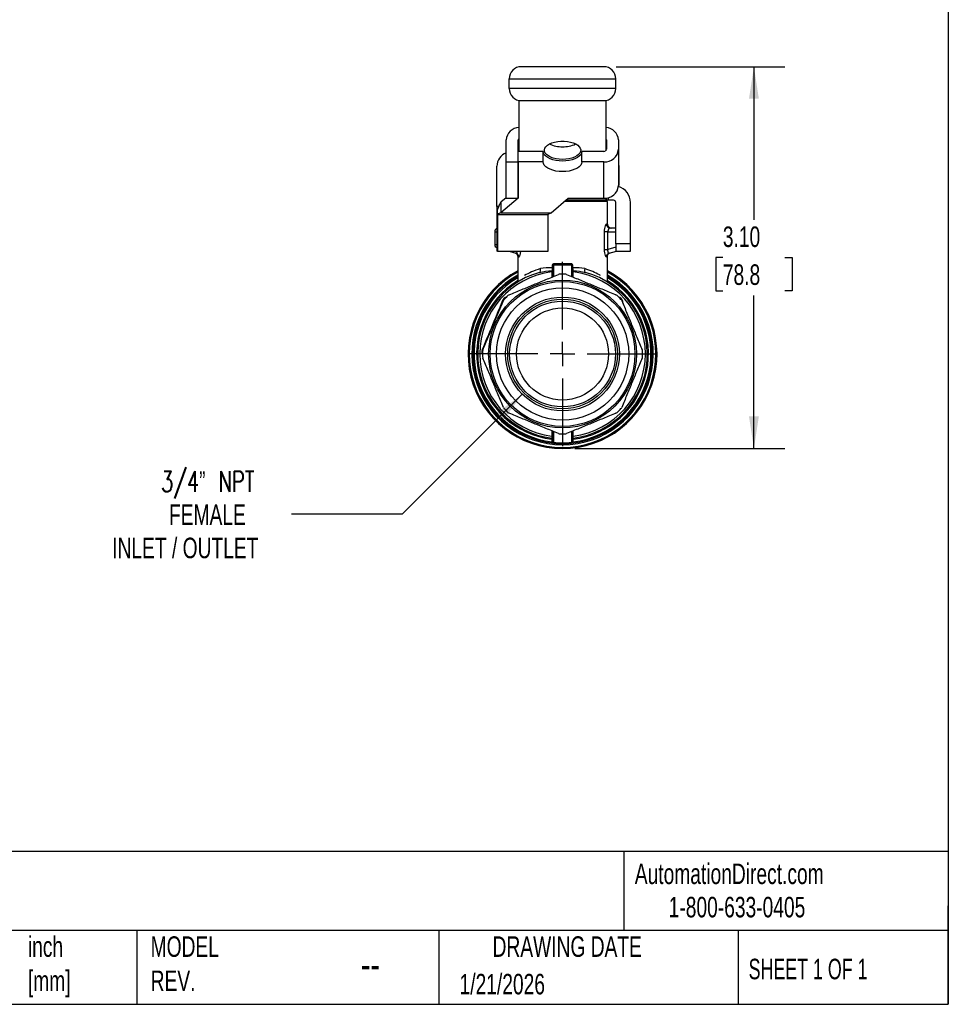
# Model space of a CAD drawing. Header units: inches. Extents: x 0.5 to 21.5, y 0.5 to 16.5.
# Tile 7 of 11: x 14 to 21.5, y 0.5 to 8.5. Entities that reach past the tile are written whole.
import ezdxf

# ---------------------------------------------------------------- set-up
doc = ezdxf.new("R2010")
doc.units = ezdxf.units.IN
doc.header["$LTSCALE"] = 2
doc.header["$MEASUREMENT"] = 0
doc.linetypes.add('SLD-Center', pattern=[0.75, 0.6, -0.05, 0.05, -0.05])
doc.linetypes.add('SLD-Solid', pattern=[0])
doc.layers.add('CENTER', color=40, linetype='SLD-Center')
doc.layers.add('DIMENSIONS', color=140, linetype='SLD-Solid', lineweight=25)
doc.layers.add('TEXT', color=140, linetype='SLD-Solid', lineweight=25)
doc.styles.add('SLDTEXTSTYLE0', font='TXT', dxfattribs={"width": 0.7})
doc.styles.add('SLDTEXTSTYLE1', font='TXT', dxfattribs={"width": 0.65})
doc.styles.add('SLDTEXTSTYLE2', font='TXT', dxfattribs={"width": 0.7, "bigfont": 'bigfont'})
doc.dimstyles.new('SLDDIMSTYLE3', dxfattribs={"dimtxt": 0.169922, "dimasz": 0.26, "dimexe": 0, "dimexo": 0.0625, "dimgap": 0.04248, "dimtad": 0, "dimtih": 1, "dimtoh": 1, "dimrnd": 1e-09, "dimzin": 12, "dimdsep": 46, "dimtxsty": 'SLDTEXTSTYLE0', "dimsah": 1, "dimcen": 0, "dimadec": 0, "dimazin": 3, "dimtfac": 1, "dimtofl": 0, "dimtmove": 0, "dimatfit": 3, "dimfxl": 0, "dimfrac": 2, "dimtolj": 1, "dimtzin": 12, "dimarcsym": 0})
doc.dimstyles.new('SLDDIMSTYLE4', dxfattribs={"dimtxt": 0.169922, "dimasz": 0.26, "dimexe": 0, "dimexo": 0.0625, "dimgap": 0.04248, "dimtad": 0, "dimtih": 1, "dimtoh": 1, "dimrnd": 1e-09, "dimzin": 4, "dimdsep": 46, "dimtxsty": 'SLDTEXTSTYLE0', "dimsah": 1, "dimcen": 0.09, "dimadec": 0, "dimazin": 1, "dimtfac": 1, "dimtofl": 0, "dimtmove": 0, "dimatfit": 3, "dimfxl": 0, "dimfrac": 2, "dimtolj": 1, "dimtzin": 12, "dimarcsym": 0})

# ---------------------------------------------------------------- blocks, each defined once
blk = doc.blocks.new('_D_5')
at = {"layer": 'DIMENSIONS'}
for p, q in [((18.0382, 5.4567), (17.063, 4.4815)), ((17.063, 4.4815), (16.1641, 4.4815))]:
    blk.add_line(p, q, dxfattribs=at)
blk.add_solid([(18.0382, 5.4567), (17.8261, 5.3012), (17.8827, 5.2446)], dxfattribs=at)
at = {"layer": 'DIMENSIONS', "attachment_point": 1}
for s, insert, char_height, style in [('3/4” NPT', (15.1029, 4.8314), 0.16667, 'SLDTEXTSTYLE2'), ('FEMALE', (15.1675, 4.5614), 0.16667, 'SLDTEXTSTYLE0'), ('INLET / OUTLET', (14.7061, 4.2913), 0.166667, 'SLDTEXTSTYLE0')]:
    blk.add_mtext(s, dxfattribs=dict(at, insert=insert, char_height=char_height, style=style))
blk = doc.blocks.new('_D_6')
at = {"layer": 'DIMENSIONS'}
for p, q in [((18.7999, 8.118), (20.1704, 8.118)), ((19.9204, 8.118), (19.9204, 6.8751)), ((19.6679, 6.567), (19.6109, 6.567)), ((19.6109, 6.567), (19.6109, 6.297)), ((20.1729, 6.567), (20.2299, 6.567)), ((20.2299, 6.567), (20.2299, 6.297)), ((19.6109, 6.297), (19.6679, 6.297)), ((19.9204, 5.0161), (19.9204, 6.2589)), ((20.2299, 6.297), (20.1729, 6.297)), ((18.4653, 5.0161), (20.1704, 5.0161))]:
    blk.add_line(p, q, dxfattribs=at)
for points in [[(19.9204, 8.118), (19.8804, 7.858), (19.9604, 7.858)], [(19.9204, 5.0161), (19.9604, 5.2761), (19.8804, 5.2761)]]:
    blk.add_solid(points, dxfattribs=at)
at = {"layer": 'DIMENSIONS', "char_height": 0.16667, "attachment_point": 1, "style": 'SLDTEXTSTYLE0'}
for s, insert in [('3.10', (19.6679, 6.8199)), ('78.8', (19.6679, 6.5118))]:
    blk.add_mtext(s, dxfattribs=dict(at, insert=insert))
blk = doc.blocks.new('SW_CENTERMARKSYMBOL_0')
at = {"layer": 'CENTER', "color": 0}
for p, q in [((0, 0.2), (0, 0.7496)), ((0, 0), (0, 0.1)), ((-0.2, 0), (-0.7496, 0)), ((0, 0), (-0.1, 0)), ((0, 0), (0, -0.1)), ((0, 0), (0.1, 0)), ((0.2, 0), (0.7496, 0)), ((0, -0.2), (0, -0.7496))]:
    blk.add_line(p, q, dxfattribs=at)

msp = doc.modelspace()

# ---------------------------------------------------------------- linework, layer by layer
for p, q in [((18.6999, 8.118), (18.0306, 8.118)), ((17.9322, 8.0196), (18.7984, 8.0196)), ((17.9322, 7.9408), (17.9322, 8.0196)), ((18.7984, 7.9408), (18.7984, 8.0196)), ((18.7984, 7.9408), (17.9322, 7.9408)), ((18.011, 7.8444), (18.011, 7.4298)), ((18.0306, 7.8424), (18.6999, 7.8424)), ((18.7196, 7.434), (18.7196, 7.8444)), ((17.9069, 7.3446), (17.9069, 7.5227)), ((18.0053, 7.3446), (18.0053, 7.5227)), ((18.7213, 7.5227), (18.7213, 7.4469)), ((18.8197, 7.5227), (18.8197, 7.4469)), ((18.8197, 7.4469), (18.8197, 7.1516)), ((18.0045, 7.3446), (18.0045, 7.4298)), ((18.2078, 7.4298), (18.0045, 7.4298)), ((18.2078, 7.3446), (18.2078, 7.4298)), ((18.5227, 7.3446), (18.5227, 7.4298)), ((18.7016, 7.4298), (18.5227, 7.4298)), ((17.8321, 6.9831), (17.8321, 7.3091)), ((17.9069, 7.3446), (18.0053, 7.3446)), ((17.9069, 7.0493), (17.9069, 7.3446)), ((18.0045, 7.3446), (18.0045, 7.0493)), ((18.2078, 7.3446), (18.0045, 7.3446)), ((18.0053, 7.0493), (18.0053, 7.3446)), ((18.7016, 7.3446), (18.5227, 7.3446)), ((18.7016, 7.0493), (18.7016, 7.3446)), ((18.8217, 7.3091), (18.8217, 7.1987)), ((18.8217, 7.1987), (18.8197, 7.1987)), ((18.8217, 7.1519), (18.8197, 7.1519)), ((18.8217, 7.1987), (18.8217, 7.1519)), ((17.9069, 7.0524), (17.8638, 7.0162)), ((18.0045, 7.0493), (17.8638, 6.931)), ((17.9069, 7.0493), (18.0053, 7.0493)), ((18.2742, 6.931), (18.4108, 7.0493)), ((18.4108, 7.0493), (18.7016, 7.0493)), ((18.7196, 7.0338), (18.7196, 7.0505)), ((18.7198, 7.0505), (18.7198, 7.0338)), ((18.7393, 7.0338), (18.7393, 7.0547)), ((17.8482, 6.9831), (17.8321, 6.9831)), ((17.8321, 6.9831), (17.8321, 6.6184)), ((17.8638, 7.0162), (17.8638, 6.931)), ((18.7295, 7.022), (18.3776, 7.022)), ((18.3838, 7.0259), (18.5808, 7.0259)), ((18.7198, 7.0338), (18.3929, 7.0338)), ((18.5808, 7.022), (18.5808, 7.0259)), ((18.7393, 7.0338), (18.7198, 7.0338)), ((18.7295, 6.8389), (18.7295, 7.022)), ((18.7787, 7.0338), (18.7393, 7.0338)), ((18.7984, 6.679), (18.7984, 7.0141)), ((18.9165, 6.679), (18.9165, 7.0141)), ((17.836, 6.9198), (17.836, 6.9494)), ((17.836, 6.9198), (17.836, 6.9139)), ((18.2472, 6.9139), (17.836, 6.9139)), ((17.836, 6.9139), (17.836, 6.6182)), ((17.8638, 6.931), (18.2742, 6.931)), ((18.2472, 6.9139), (18.2472, 6.9198)), ((18.2472, 6.6182), (18.2472, 6.9139)), ((18.7295, 6.8389), (18.7214, 6.8389)), ((18.7984, 6.8074), (18.7522, 6.8074)), ((17.8141, 6.7759), (17.8141, 6.6741)), ((17.8141, 6.7759), (17.8321, 6.7759)), ((18.7039, 6.7759), (18.7039, 6.6334)), ((18.7332, 6.6334), (18.7332, 6.7759)), ((18.7332, 6.7759), (18.7984, 6.7759)), ((17.8141, 6.6741), (17.8321, 6.6741)), ((18.7984, 6.6509), (18.7332, 6.6334)), ((18.9165, 6.679), (18.7984, 6.679)), ((18.7984, 6.679), (18.7984, 6.62)), ((18.9165, 6.62), (18.9165, 6.679)), ((17.836, 6.6184), (17.8321, 6.6184)), ((17.836, 6.6182), (18.2472, 6.6182)), ((17.9326, 6.6182), (17.9865, 6.6037)), ((18.0011, 6.5756), (18.0011, 6.3862)), ((18.7295, 6.3863), (18.7295, 6.5756)), ((18.7441, 6.6037), (18.8046, 6.62)), ((18.7984, 6.62), (18.9165, 6.62)), ((18.2805, 6.4995), (18.2805, 6.4832)), ((18.2865, 6.4995), (18.2865, 6.4117)), ((18.2936, 6.4146), (18.2936, 6.5086)), ((18.4369, 6.5086), (18.4369, 6.4146)), ((18.444, 6.4117), (18.444, 6.4995)), ((18.4501, 6.4832), (18.4501, 6.4995)), ((18.7362, 6.3644), (18.7391, 6.3626)), ((18.2865, 5.1559), (18.2865, 5.0694)), ((18.2936, 5.0625), (18.2936, 5.153)), ((18.4369, 5.153), (18.4369, 5.0625)), ((18.444, 5.0694), (18.444, 5.1559)), ((18.2865, 5.0694), (18.2865, 5.0668)), ((18.444, 5.0668), (18.444, 5.0694))]:
    msp.add_line(p, q)
at = {"flags": 128}
for points in [[(18.3653, 7.3652), (18.3389, 7.3664), (18.3134, 7.3699), (18.2896, 7.3757), (18.2681, 7.3835), (18.2499, 7.393), (18.2353, 7.4041), (18.2249, 7.4162), (18.219, 7.4291), (18.2178, 7.4424), (18.2213, 7.4555), (18.2295, 7.4681), (18.2421, 7.4797), (18.2586, 7.4901), (18.2785, 7.4988), (18.3012, 7.5056), (18.326, 7.5102), (18.352, 7.5126), (18.3785, 7.5126), (18.4046, 7.5102), (18.4293, 7.5056), (18.4521, 7.4988), (18.472, 7.4901), (18.4885, 7.4797), (18.501, 7.4681), (18.5092, 7.4555), (18.5128, 7.4424), (18.5116, 7.4291), (18.5057, 7.4162), (18.4953, 7.4041), (18.4807, 7.393), (18.4624, 7.3835), (18.441, 7.3757), (18.4172, 7.3699), (18.3916, 7.3664), (18.3653, 7.3652)], [(18.5227, 7.4298), (18.5204, 7.4162), (18.5133, 7.4029), (18.5017, 7.3905), (18.4859, 7.3792), (18.4665, 7.3695), (18.444, 7.3617), (18.4191, 7.3559), (18.3926, 7.3523), (18.3653, 7.3511), (18.3379, 7.3523), (18.3114, 7.3559), (18.2865, 7.3617), (18.264, 7.3695), (18.2446, 7.3792), (18.2289, 7.3905), (18.2173, 7.4029), (18.2102, 7.4162), (18.2078, 7.4298)], [(18.5227, 7.3446), (18.5204, 7.3309), (18.5133, 7.3177), (18.5017, 7.3052), (18.4859, 7.294), (18.4665, 7.2843), (18.444, 7.2764), (18.4191, 7.2706), (18.3926, 7.2671), (18.3653, 7.2659), (18.3379, 7.2671), (18.3114, 7.2706), (18.2865, 7.2764), (18.264, 7.2843), (18.2446, 7.294), (18.2289, 7.3052), (18.2173, 7.3177), (18.2102, 7.3309), (18.2078, 7.3446)], [(18.8197, 7.3306), (18.8206, 7.3253), (18.8217, 7.3091)], [(18.2792, 6.4515), (18.2792, 6.4443), (18.2792, 6.4371), (18.2792, 6.4299), (18.2792, 6.4227), (18.2792, 6.4155), (18.2792, 6.4087)], [(18.4514, 6.4087), (18.4514, 6.4155), (18.4514, 6.4227), (18.4514, 6.4299), (18.4514, 6.4371), (18.4514, 6.4443), (18.4514, 6.4515)], [(17.8859, 6.2222), (17.8822, 6.2181), (17.8784, 6.2138)], [(18.2792, 5.1589), (18.2792, 5.1521), (18.2792, 5.1449), (18.2792, 5.1377), (18.2792, 5.1305), (18.2792, 5.1233), (18.2792, 5.1161)], [(18.4514, 5.1161), (18.4514, 5.1233), (18.4514, 5.1305), (18.4514, 5.1377), (18.4514, 5.1449), (18.4514, 5.1521), (18.4514, 5.1589)], [(18.2794, 5.0909), (18.2793, 5.0805), (18.2793, 5.0723)], [(18.4512, 5.0723), (18.4512, 5.0827), (18.4512, 5.0909)]]:
    msp.add_lwpolyline(points, dxfattribs=at)
for radius in [0.6004, 0.5886, 0.5374, 0.4625, 0.4456, 0.4298, 0.374]:
    msp.add_circle((18.3653, 5.7838), radius)
for centre, radius, start, end in [((18.0306, 8.0196), 0.0984, 90, 180), ((18.6999, 8.0196), 0.0984, 0, 90), ((18.0306, 7.9408), 0.0984, 180, 270), ((18.6999, 7.9408), 0.0984, 270, 0), ((18.0161, 7.5149), 0.1095, 92.69935, 175.90293), ((18.711, 7.5151), 0.1091, 4.00671, 85.44535), ((18.0213, 7.5225), 0.016, 130.29565, 179.13434), ((18.7061, 7.5226), 0.0152, 0.23761, 27.38594), ((18.3597, 7.7028), 0.2353, 244.60304, 271.34936), ((18.3718, 7.6982), 0.2308, 268.38174, 295.66586), ((18.709, 7.4554), 0.1111, 266.18874, 355.59805), ((18.7061, 7.447), 0.0152, 332.61406, 359.76239), ((17.9502, 7.3091), 0.1181, 111.51019, 180), ((18.7018, 7.4513), 0.0215, 269.50376, 306.49136), ((18.709, 7.1601), 0.1111, 266.18874, 355.59805), ((18.7787, 7.0141), 0.1378, 0, 72.74237), ((18.573, 7.0259), 0.00787, 0, 90), ((18.7787, 7.0141), 0.0197, 0, 90), ((17.8456, 6.7759), 0.0315, 115.41703, 180), ((18.761, 6.8389), 0.0315, 180, 270), ((17.8456, 6.6741), 0.0315, 180, 244.58297), ((18.3653, 5.7838), 0.7677, 118.31762, 270), ((18.3653, 5.7838), 0.7585, 118.69378, 270), ((18.3653, 5.7838), 0.7376, 119.58712, 270), ((18.3653, 5.7838), 0.7283, 120, 264.35522), ((18.3653, 5.7838), 0.7191, 120.42527, 263.15208), ((18.3653, 5.7838), 0.689, 105.74119, 262.86003), ((18.3653, 5.7838), 0.6732, 97.34866, 262.65134), ((18.3653, 5.7838), 0.6496, 88.05987, 91.94013), ((18.3653, 5.7838), 0.7677, 270, 61.68238), ((18.3653, 5.7838), 0.7585, 270, 61.30622), ((18.3653, 5.7838), 0.7376, 270, 60.41288), ((18.3653, 5.7838), 0.7283, 275.64478, 60), ((18.3653, 5.7838), 0.689, 277.13997, 74.25881), ((18.3653, 5.7838), 0.7191, 276.84792, 59.57473), ((18.3653, 5.7838), 0.6732, 277.34866, 82.65134), ((18.3653, 5.7838), 0.6982, 121.70746, 262.93058), ((18.3653, 5.7838), 0.6982, 277.06942, 58.44665), ((18.3653, 5.7838), 0.6496, 133.05987, 136.94013), ((18.3653, 5.7838), 0.6496, 43.05987, 46.94013), ((18.3653, 5.7838), 0.6555, 136.2623, 136.94013), ((18.3653, 5.7838), 0.6555, 43.05987, 43.7377), ((18.3653, 5.7838), 0.6555, 178.05987, 178.93891), ((18.3653, 5.7838), 0.6496, 178.05987, 181.94013), ((18.3653, 5.7838), 0.6496, 358.05987, 1.94013), ((18.3653, 5.7838), 0.6496, 223.05987, 226.94013), ((18.3653, 5.7838), 0.6496, 313.05987, 316.94013), ((18.3653, 5.7838), 0.6496, 268.05987, 271.94013), ((18.2952, 5.0723), 0.0159, 179.94701, 189.1647), ((18.4354, 5.0723), 0.0159, 350.8353, 0.05299)]:
    msp.add_arc(centre, radius, start, end)
for centre, major_axis, start_param, end_param in [((17.901, 6.2128), (0.017, 0.0266), 1.3239, 1.814638), ((17.7336, 5.8087), (0.0068, 0.0308), 1.326955, 1.817693)]:
    msp.add_ellipse(centre, major_axis=major_axis, ratio=0.730096, start_param=start_param, end_param=end_param)
for points, knots in [([(17.836, 6.9494), (17.8407, 6.9634), (17.8453, 6.9764), (17.8546, 6.9993), (17.8592, 7.0089), (17.8638, 7.0162)], [0, 0, 0, 0, 0.1171489, 0.1171489, 0.2342978, 0.2342978, 0.2342978, 0.2342978]), ([(18.7198, 7.0338), (18.7197, 7.0338), (18.7197, 7.0338), (18.7196, 7.0338), (18.7196, 7.0338), (18.7196, 7.0338)], [0, 0, 0, 0, 0.004184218, 0.004184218, 0.008376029, 0.008376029, 0.008376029, 0.008376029]), ([(17.8638, 6.931), (17.8592, 6.9298), (17.8546, 6.9282), (17.8453, 6.9243), (17.8407, 6.9222), (17.836, 6.9198)], [0, 0, 0, 0, 0.03999809, 0.03999809, 0.07999618, 0.07999618, 0.07999618, 0.07999618]), ([(18.2472, 6.9198), (18.2517, 6.9222), (18.2561, 6.9243), (18.2652, 6.9282), (18.2696, 6.9298), (18.2742, 6.931)], [0, 0, 0, 0, 0.0390998, 0.0390998, 0.0781996, 0.0781996, 0.0781996, 0.0781996]), ([(18.7214, 6.8389), (18.7187, 6.8389), (18.7127, 6.8308), (18.7056, 6.8048), (18.7039, 6.7855), (18.7039, 6.7759)], [0, 0, 0, 0, 0.1094533, 0.1824222, 0.2553911, 0.2553911, 0.2553911, 0.2553911]), ([(18.7214, 6.8389), (18.7214, 6.8307), (18.7247, 6.8225), (18.7361, 6.8108), (18.7442, 6.8074), (18.7522, 6.8074)], [0, 0, 0, 0, 0.5, 0.5, 1, 1, 1, 1]), ([(18.7522, 6.8074), (18.7518, 6.8074), (18.751, 6.8074), (18.7497, 6.807), (18.7481, 6.8063), (18.7456, 6.8046), (18.7428, 6.802), (18.7407, 6.7993), (18.739, 6.7967), (18.7371, 6.7935), (18.7351, 6.7886), (18.734, 6.7841), (18.7333, 6.78), (18.7332, 6.7773), (18.7332, 6.7759)], [0, 0, 0, 0, 0.051887, 0.111551, 0.179016, 0.254294, 0.42422, 0.511244, 0.516374, 0.650175, 0.763643, 0.84599, 0.92454, 1, 1, 1, 1]), ([(18.7332, 6.7759), (18.7269, 6.7759), (18.7206, 6.7759), (18.7103, 6.7759), (18.7062, 6.7759), (18.7039, 6.7759)], [0, 0, 0, 0, 0.5, 0.5, 1, 1, 1, 1]), ([(17.9778, 6.6061), (17.981, 6.6049), (17.9875, 6.6024), (17.995, 6.5951), (18.0001, 6.586), (18.0008, 6.5791), (18.0011, 6.5756)], [0, 0, 0, 0, 0.25009, 0.5, 0.749912, 1, 1, 1, 1]), ([(17.9865, 6.6037), (17.9875, 6.6036), (17.9895, 6.6034), (17.9929, 6.6053), (17.996, 6.6092), (17.9978, 6.6143), (17.9981, 6.6172), (17.9982, 6.6182)], [0, 0, 0, 0, 0.218751, 0.412617, 0.72761, 0.907835, 1, 1, 1, 1]), ([(18.0091, 6.5733), (18.01, 6.5733), (18.0117, 6.5733), (18.0146, 6.5764), (18.0176, 6.5815), (18.0205, 6.5888), (18.023, 6.5981), (18.0251, 6.6079), (18.0254, 6.6151), (18.0256, 6.6182)], [0, 0, 0, 0, 0.142828, 0.287781, 0.434853, 0.580764, 0.730075, 0.884291, 1, 1, 1, 1]), ([(18.7039, 6.6334), (18.7039, 6.6239), (18.7054, 6.6049), (18.7126, 6.5791), (18.7187, 6.5725), (18.7214, 6.5733)], [0, 0, 0, 0, 0.072238, 0.1444761, 0.2528331, 0.2528331, 0.2528331, 0.2528331]), ([(18.7039, 6.6334), (18.7062, 6.6334), (18.7103, 6.6334), (18.7206, 6.6334), (18.7269, 6.6334), (18.7332, 6.6334)], [0, 0, 0, 0, 0.5, 0.5, 1, 1, 1, 1]), ([(18.7294, 6.5756), (18.7298, 6.5791), (18.7304, 6.586), (18.7355, 6.5951), (18.7431, 6.6024), (18.7495, 6.6049), (18.7528, 6.6061)], [0, 0, 0, 0, 0.250088, 0.5, 0.74991, 1, 1, 1, 1]), ([(18.7332, 6.6334), (18.7329, 6.6322), (18.7324, 6.6299), (18.732, 6.6264), (18.7318, 6.623), (18.7319, 6.6199), (18.7323, 6.6167), (18.733, 6.6135), (18.7342, 6.6103), (18.736, 6.6073), (18.7383, 6.6049), (18.7411, 6.6034), (18.743, 6.6036), (18.7441, 6.6037)], [0, 0, 0, 0, 0.071061, 0.139645, 0.206168, 0.271086, 0.334887, 0.414109, 0.496643, 0.599091, 0.716662, 0.850124, 1, 1, 1, 1]), ([(18.2944, 6.5156), (18.2928, 6.5156), (18.2889, 6.5148), (18.2824, 6.51), (18.2805, 6.5035), (18.2805, 6.4995)], [0, 0, 0, 0, 0.0130569, 0.0304661, 0.0609322, 0.0609322, 0.0609322, 0.0609322]), ([(18.2865, 6.4995), (18.2865, 6.4995), (18.2859, 6.4995), (18.2838, 6.4995), (18.2822, 6.4995), (18.2805, 6.4995)], [0, 0, 0, 0, 0.5, 0.5, 1, 1, 1, 1]), ([(18.2865, 6.4832), (18.2865, 6.4832), (18.2851, 6.4832), (18.282, 6.4832), (18.2805, 6.4832)], [0, 0, 0, 0, 0.571429, 1.000006, 1.000006, 1.000006, 1.000006]), ([(18.2865, 6.4995), (18.2865, 6.502), (18.2875, 6.5057), (18.2908, 6.5084), (18.2928, 6.5087), (18.2936, 6.5086)], [0, 0, 0, 0, 0.0304661, 0.0478753, 0.0609322, 0.0609322, 0.0609322, 0.0609322]), ([(18.2936, 6.5086), (18.2939, 6.5094), (18.2943, 6.5115), (18.2944, 6.5144), (18.2944, 6.5156)], [0, 0, 0, 0, 0.571429, 1, 1, 1, 1]), ([(18.4369, 6.5086), (18.4366, 6.5094), (18.4363, 6.5115), (18.4362, 6.5144), (18.4362, 6.5156)], [0, 0, 0, 0, 0.571429, 1, 1, 1, 1]), ([(18.4501, 6.4995), (18.4501, 6.5035), (18.4483, 6.5094), (18.4422, 6.5145), (18.4384, 6.5156), (18.4362, 6.5156)], [0, 0, 0, 0, 0.03045496, 0.04350709, 0.06090993, 0.06090993, 0.06090993, 0.06090993]), ([(18.4369, 6.5086), (18.438, 6.5087), (18.44, 6.5082), (18.4431, 6.5054), (18.444, 6.502), (18.444, 6.4995)], [0, 0, 0, 0, 0.01740284, 0.03045496, 0.06090993, 0.06090993, 0.06090993, 0.06090993]), ([(18.444, 6.4995), (18.444, 6.4995), (18.4454, 6.4995), (18.4486, 6.4995), (18.4501, 6.4995)], [0, 0, 0, 0, 0.571429, 1, 1, 1, 1]), ([(18.444, 6.4832), (18.444, 6.4832), (18.4446, 6.4832), (18.4468, 6.4832), (18.4484, 6.4832), (18.4501, 6.4832)], [0, 0, 0, 0, 0.5, 0.5, 1, 1, 1, 1]), ([(17.9312, 6.2645), (17.9667, 6.2792), (18.0006, 6.2932), (18.0669, 6.3207), (18.0993, 6.3341), (18.1642, 6.361), (18.1966, 6.3744), (18.2629, 6.4019), (18.2968, 6.416), (18.3323, 6.4306)], [0, 0, 0, 0, 0.25, 0.25, 0.5, 0.5, 0.75, 0.75, 1, 1, 1, 1]), ([(18.2865, 6.4554), (18.2865, 6.4546), (18.2852, 6.4526), (18.2814, 6.4516), (18.2792, 6.4515)], [0, 0, 0, 0, 0.428571, 1, 1, 1, 1]), ([(18.2865, 6.4654), (18.2865, 6.4641), (18.2853, 6.4612), (18.2816, 6.4597), (18.2794, 6.4595)], [0, 0, 0, 0, 0.428571, 1, 1, 1, 1]), ([(18.3983, 6.4306), (18.4337, 6.416), (18.4676, 6.4019), (18.534, 6.3744), (18.5664, 6.361), (18.6312, 6.3341), (18.6637, 6.3207), (18.73, 6.2932), (18.7639, 6.2792), (18.7994, 6.2645)], [0, 0, 0, 0, 0.25, 0.25, 0.5, 0.5, 0.75, 0.75, 1, 1, 1, 1]), ([(18.444, 6.4654), (18.444, 6.4637), (18.4458, 6.4609), (18.4495, 6.4596), (18.4512, 6.4595)], [0, 0, 0, 0, 0.5714286, 1, 1, 1, 1]), ([(18.4514, 6.4515), (18.4491, 6.4516), (18.4453, 6.4526), (18.444, 6.4546), (18.444, 6.4554)], [0, 0, 0, 0, 0.571429, 1, 1, 1, 1]), ([(18.6731, 6.4219), (18.6704, 6.4235), (18.6374, 6.4418), (18.5928, 6.4627), (18.5452, 6.4772)], [1.1230858, 1.1230858, 1.1230858, 1.1230858, 1.1668424, 1.6335793, 1.6335793, 1.6335793, 1.6335793]), ([(18.0011, 6.3858), (18.001, 6.3842), (18.001, 6.3818), (18.0002, 6.3782), (17.9994, 6.3754), (17.9982, 6.3725), (17.9968, 6.3698), (17.9952, 6.3673), (17.9929, 6.3641), (17.9919, 6.363), (17.9923, 6.3632), (17.9923, 6.3632)], [0, 0, 0, 0, 0.091741, 0.135417, 0.181221, 0.236982, 0.311906, 0.415396, 0.556719, 0.987658, 1, 1, 1, 1]), ([(18.7392, 6.3626), (18.7393, 6.3626), (18.7396, 6.3625), (18.7384, 6.3637), (18.7361, 6.3664), (18.7346, 6.3685), (18.7332, 6.3708), (18.7317, 6.3739), (18.7299, 6.3789), (18.7296, 6.3832), (18.7294, 6.3859)], [0, 0, 0, 0, 0.1428743, 0.4775598, 0.5848005, 0.6639287, 0.7241847, 0.7735884, 0.8564613, 1, 1, 1, 1]), ([(17.8781, 6.2185), (17.8473, 6.1435), (17.7921, 6.0098), (17.7368, 5.8771), (17.7134, 5.821)], [0, 0, 0, 0, 0.633795, 1.109142, 1.109142, 1.109142, 1.109142]), ([(17.7184, 5.8168), (17.7331, 5.8522), (17.7472, 5.8861), (17.7746, 5.9525), (17.7881, 5.9849), (17.8149, 6.0497), (17.8284, 6.0822), (17.8558, 6.1485), (17.8699, 6.1824), (17.8846, 6.2179)], [0, 0, 0, 0, 0.25, 0.25, 0.5, 0.5, 0.75, 0.75, 1, 1, 1, 1]), ([(17.8781, 6.2185), (17.8796, 6.218), (17.8828, 6.2172), (17.8844, 6.2174), (17.8846, 6.2179)], [0, 0, 0, 0, 0.428571, 1, 1, 1, 1]), ([(17.8917, 6.237), (17.8928, 6.2359), (17.895, 6.2338), (17.8959, 6.2329), (17.8959, 6.2329)], [0, 0, 0, 0, 0.428571, 1, 1, 1, 1]), ([(18.8346, 6.2329), (18.8346, 6.2329), (18.8356, 6.2338), (18.8378, 6.2359), (18.8389, 6.237)], [0, 0, 0, 0, 0.571429, 1, 1, 1, 1]), ([(18.846, 6.2179), (18.8607, 6.1824), (18.8747, 6.1485), (18.9022, 6.0822), (18.9156, 6.0497), (18.9425, 5.9849), (18.9559, 5.9525), (18.9834, 5.8861), (18.9974, 5.8522), (19.0121, 5.8168)], [0, 0, 0, 0, 0.25, 0.25, 0.5, 0.5, 0.75, 0.75, 1, 1, 1, 1]), ([(17.7099, 5.7959), (17.71, 5.7943), (17.7101, 5.791), (17.7117, 5.7863), (17.7137, 5.7825), (17.7154, 5.7806), (17.716, 5.7799)], [0, 0, 0, 0, 0.270795, 0.553688, 0.831833, 1, 1, 1, 1]), ([(17.7101, 5.806), (17.7117, 5.8059), (17.7148, 5.8058), (17.716, 5.8058), (17.716, 5.8058)], [0, 0, 0, 0, 0.428571, 1, 1, 1, 1]), ([(17.7134, 5.821), (17.7153, 5.8199), (17.7179, 5.8182), (17.7186, 5.8171), (17.7184, 5.8168)], [0, 0, 0, 0, 0.571429, 1, 1, 1, 1]), ([(17.8846, 5.3497), (17.8699, 5.3852), (17.8558, 5.4191), (17.8284, 5.4854), (17.8149, 5.5178), (17.7881, 5.5827), (17.7746, 5.6151), (17.7472, 5.6814), (17.7331, 5.7153), (17.7184, 5.7508)], [0, 0, 0, 0, 0.25, 0.25, 0.5, 0.5, 0.75, 0.75, 1, 1, 1, 1]), ([(19.0121, 5.7508), (18.9974, 5.7153), (18.9834, 5.6814), (18.9559, 5.6151), (18.9425, 5.5827), (18.9156, 5.5178), (18.9022, 5.4854), (18.8747, 5.4191), (18.8607, 5.3852), (18.846, 5.3497)], [0, 0, 0, 0, 0.25, 0.25, 0.5, 0.5, 0.75, 0.75, 1, 1, 1, 1]), ([(18.3323, 5.1369), (18.2968, 5.1516), (18.2629, 5.1657), (18.1966, 5.1931), (18.1642, 5.2066), (18.0993, 5.2334), (18.0669, 5.2469), (18.0006, 5.2743), (17.9667, 5.2884), (17.9312, 5.3031)], [0, 0, 0, 0, 0.25, 0.25, 0.5, 0.5, 0.75, 0.75, 1, 1, 1, 1]), ([(18.7994, 5.3031), (18.7639, 5.2884), (18.73, 5.2743), (18.6637, 5.2469), (18.6312, 5.2334), (18.5664, 5.2066), (18.534, 5.1931), (18.4676, 5.1657), (18.4337, 5.1516), (18.3983, 5.1369)], [0, 0, 0, 0, 0.25, 0.25, 0.5, 0.5, 0.75, 0.75, 1, 1, 1, 1]), ([(18.2792, 5.1161), (18.2814, 5.116), (18.2852, 5.115), (18.2865, 5.113), (18.2865, 5.1122)], [0, 0, 0, 0, 0.571429, 1, 1, 1, 1]), ([(18.2793, 5.0723), (18.2816, 5.0722), (18.2853, 5.0707), (18.2865, 5.068), (18.2865, 5.0668)], [0, 0, 0, 0, 0.571429, 1, 1, 1, 1]), ([(18.2794, 5.0909), (18.281, 5.0908), (18.2848, 5.0897), (18.2865, 5.0869), (18.2865, 5.0854)], [0, 0, 0, 0, 0.4285714, 1, 1, 1, 1]), ([(18.2866, 5.0655), (18.2864, 5.067), (18.2845, 5.0692), (18.2811, 5.0698), (18.2795, 5.0698)], [0, 0, 0, 0, 0.571429, 1, 1, 1, 1]), ([(18.2796, 5.1002), (18.2818, 5.0999), (18.2853, 5.0978), (18.2865, 5.094), (18.2865, 5.0923)], [0, 0, 0, 0, 0.571429, 1, 1, 1, 1]), ([(18.2936, 5.0625), (18.292, 5.0626), (18.2883, 5.0641), (18.2865, 5.0675), (18.2865, 5.0694)], [0, 0, 0, 0, 0.428571, 1, 1, 1, 1]), ([(18.2936, 5.059), (18.2917, 5.0592), (18.2899, 5.0601), (18.2873, 5.063), (18.2865, 5.0649), (18.2865, 5.0668)], [0, 0, 0, 0, 0.5, 0.5, 1, 1, 1, 1]), ([(18.4369, 5.0625), (18.4388, 5.0626), (18.4407, 5.0635), (18.4433, 5.066), (18.444, 5.0677), (18.444, 5.0694)], [0, 0, 0, 0, 0.5, 0.5, 1, 1, 1, 1]), ([(18.4369, 5.059), (18.4386, 5.0591), (18.4423, 5.0608), (18.444, 5.0646), (18.444, 5.0668)], [0, 0, 0, 0, 0.428571, 1, 1, 1, 1]), ([(18.444, 5.1122), (18.444, 5.113), (18.4453, 5.115), (18.4491, 5.116), (18.4514, 5.1161)], [0, 0, 0, 0, 0.428571, 1, 1, 1, 1]), ([(18.444, 5.0923), (18.444, 5.094), (18.4452, 5.0978), (18.4488, 5.0999), (18.4509, 5.1002)], [0, 0, 0, 0, 0.428571, 1, 1, 1, 1]), ([(18.444, 5.0854), (18.444, 5.0869), (18.4458, 5.0897), (18.4495, 5.0908), (18.4512, 5.0909)], [0, 0, 0, 0, 0.5714286, 1, 1, 1, 1]), ([(18.444, 5.0668), (18.444, 5.068), (18.4453, 5.0707), (18.449, 5.0722), (18.4512, 5.0723)], [0, 0, 0, 0, 0.428571, 1, 1, 1, 1])]:
    msp.add_open_spline(points, degree=3, knots=knots)
for points in [[(18.0091, 6.5733), (18.0092, 6.5802), (18.0048, 6.594), (17.993, 6.602), (17.9865, 6.6037)], [(18.0011, 6.5756), (18.0011, 6.5756), (18.0038, 6.5749), (18.0091, 6.5733)], [(18.7441, 6.6037), (18.7376, 6.602), (18.7258, 6.594), (18.7213, 6.5802), (18.7214, 6.5733)], [(18.7214, 6.5733), (18.7268, 6.5749), (18.7294, 6.5756), (18.7294, 6.5756)], [(18.2805, 6.4832), (18.2472, 6.4859), (18.2143, 6.4861), (18.1854, 6.4772)], [(18.2805, 6.4832), (18.2803, 6.4743), (18.2799, 6.4654), (18.2794, 6.4595)], [(18.2936, 6.5086), (18.3405, 6.509), (18.3901, 6.509), (18.4369, 6.5086)], [(18.3653, 6.5159), (18.3414, 6.5159), (18.3176, 6.5158), (18.2944, 6.5156)], [(18.4362, 6.5156), (18.413, 6.5158), (18.3891, 6.5159), (18.3653, 6.5159)], [(18.5452, 6.4772), (18.5163, 6.4861), (18.4834, 6.4859), (18.4501, 6.4832)], [(18.4512, 6.4595), (18.4506, 6.4654), (18.4502, 6.4743), (18.4501, 6.4832)], [(18.1854, 6.4772), (18.1333, 6.4613), (18.0893, 6.4397), (18.0574, 6.4216)], [(18.1784, 6.4469), (18.1819, 6.4479), (18.1873, 6.4553), (18.1869, 6.4699), (18.1854, 6.4772)], [(18.1784, 6.4469), (18.2093, 6.4557), (18.2438, 6.4588), (18.2794, 6.4595)], [(18.2794, 6.4595), (18.2793, 6.4572), (18.2793, 6.4545), (18.2792, 6.4515)], [(18.3433, 6.433), (18.3395, 6.4329), (18.3358, 6.4321), (18.3323, 6.4306)], [(18.3983, 6.4306), (18.3948, 6.4321), (18.3911, 6.4329), (18.3873, 6.433)], [(18.4514, 6.4515), (18.4513, 6.4545), (18.4512, 6.4572), (18.4512, 6.4595)], [(18.4512, 6.4595), (18.4868, 6.4588), (18.5213, 6.4557), (18.5522, 6.4469)], [(18.5452, 6.4772), (18.5436, 6.4699), (18.5433, 6.4553), (18.5487, 6.4479), (18.5522, 6.4469)], [(17.9086, 6.2442), (17.9026, 6.2442), (17.8961, 6.2417), (17.8917, 6.237)], [(17.9312, 6.2645), (17.9277, 6.2631), (17.9245, 6.261), (17.9218, 6.2584)], [(18.8088, 6.2584), (18.806, 6.261), (18.8028, 6.2631), (18.7994, 6.2645)], [(18.8389, 6.237), (18.8344, 6.2417), (18.8279, 6.2442), (18.8219, 6.2442)], [(17.8907, 6.2273), (17.888, 6.2245), (17.886, 6.2213), (17.8846, 6.2179)], [(17.8863, 6.2314), (17.8889, 6.2289), (17.8907, 6.2273), (17.8907, 6.2273)], [(18.8399, 6.2273), (18.8399, 6.2273), (18.8416, 6.2289), (18.8442, 6.2314)], [(18.846, 6.2179), (18.8446, 6.2213), (18.8425, 6.2245), (18.8399, 6.2273)], [(18.8552, 6.1956), (18.8561, 6.2017), (18.8554, 6.2146), (18.8487, 6.2265), (18.8442, 6.2314)], [(17.7099, 5.7959), (17.7135, 5.7959), (17.7158, 5.7958), (17.7158, 5.7958)], [(17.7184, 5.8168), (17.717, 5.8133), (17.7162, 5.8096), (17.716, 5.8058)], [(17.716, 5.7618), (17.7162, 5.758), (17.717, 5.7543), (17.7184, 5.7508)], [(19.0145, 5.8058), (19.0144, 5.8096), (19.0136, 5.8133), (19.0121, 5.8168)], [(19.0121, 5.7508), (19.0136, 5.7543), (19.0144, 5.758), (19.0145, 5.7618)], [(17.8846, 5.3497), (17.886, 5.3463), (17.888, 5.3431), (17.8907, 5.3403)], [(17.9218, 5.3092), (17.9245, 5.3066), (17.9277, 5.3045), (17.9312, 5.3031)], [(18.7994, 5.3031), (18.8028, 5.3045), (18.806, 5.3066), (18.8088, 5.3092)], [(18.8399, 5.3403), (18.8425, 5.3431), (18.8446, 5.3463), (18.846, 5.3497)], [(18.3323, 5.1369), (18.3358, 5.1355), (18.3395, 5.1347), (18.3433, 5.1346)], [(18.3873, 5.1346), (18.3911, 5.1347), (18.3948, 5.1355), (18.3983, 5.1369)], [(18.2792, 5.1161), (18.2793, 5.1113), (18.2796, 5.1032), (18.2796, 5.1002), (18.2796, 5.1002)], [(18.2796, 5.1002), (18.2796, 5.1002), (18.2795, 5.0967), (18.2794, 5.0909)], [(18.2795, 5.0698), (18.2809, 5.0639), (18.2863, 5.0604), (18.2917, 5.0593)], [(18.4369, 5.0625), (18.3893, 5.0578), (18.3412, 5.0578), (18.2936, 5.0625)], [(18.2936, 5.059), (18.2936, 5.059), (18.2936, 5.0602), (18.2936, 5.0625)], [(18.2936, 5.059), (18.3174, 5.0566), (18.3414, 5.0554), (18.3653, 5.0554)], [(18.3653, 5.0554), (18.3892, 5.0554), (18.4131, 5.0566), (18.4369, 5.059)], [(18.4369, 5.0625), (18.437, 5.0602), (18.437, 5.059), (18.4369, 5.059)], [(18.4372, 5.059), (18.4432, 5.0597), (18.4495, 5.0632), (18.451, 5.0698)], [(18.451, 5.0698), (18.4475, 5.0699), (18.4443, 5.068), (18.4439, 5.0655)], [(18.4509, 5.1002), (18.4509, 5.1002), (18.451, 5.1032), (18.4512, 5.1113), (18.4514, 5.1161)], [(18.4512, 5.0909), (18.451, 5.0967), (18.4509, 5.1002), (18.4509, 5.1002)]]:
    msp.add_open_spline(points, degree=3)
at = {"layer": 'TEXT'}
for p, q in [((21.5, 16.5), (21.5, 0.5)), ((21.5, 1.7422), (0.5, 1.7422)), ((18.8642, 1.7422), (18.8642, 1.1)), ((21.5, 0.5), (21.5, 1.3)), ((21.5, 1.1), (0.5, 1.1)), ((14.9056, 1.1), (14.9056, 0.5)), ((17.3595, 1.1), (17.3595, 0.5)), ((19.7912, 1.1), (19.7912, 0.5)), ((0.5, 0.5), (21.5, 0.5))]:
    msp.add_line(p, q, dxfattribs=at)

# ---------------------------------------------------------------- block references
at = {"layer": 'CENTER'}
msp.add_blockref('SW_CENTERMARKSYMBOL_0', (18.3653, 5.7838), dxfattribs=at)

# ---------------------------------------------------------------- texts
at = {"layer": 'TEXT'}
for s, insert, char_height, attachment_point, style in [('AutomationDirect.com', (18.9524, 1.6438), 0.166667, 1, 'SLDTEXTSTYLE0'), ('1-800-633-0405', (19.2277, 1.373), 0.166667, 1, 'SLDTEXTSTYLE0'), ('inch^J[mm]', (14.0208, 1.0521), 0.16667, 1, 'SLDTEXTSTYLE0'), ('MODEL ^JREV.', (15.0184, 1.0523), 0.166667, 1, 'SLDTEXTSTYLE0'), ('DRAWING DATE', (18.4036, 1.0523), 0.166667, 2, 'SLDTEXTSTYLE0'), ('--', (16.7266, 0.9508), 0.25, 1, 'SLDTEXTSTYLE0'), ('SHEET 1 OF 1', (19.8773, 0.8702), 0.166667, 1, 'SLDTEXTSTYLE1'), ('1/21/2026', (17.5286, 0.7473), 0.16667, 1, 'SLDTEXTSTYLE0')]:
    msp.add_mtext(s, dxfattribs=dict(at, insert=insert, char_height=char_height, attachment_point=attachment_point, style=style))

# ---------------------------------------------------------------- dimensions: what is measured, and where the dimension line sits
at = {"layer": 'DIMENSIONS'}
dim = msp.add_linear_dim(base=(19.9204, 8.118), p1=(18.3653, 5.0161), p2=(18.6999, 8.118), angle=90, dimstyle='SLDDIMSTYLE4', dxfattribs=at)
dim.commit()
dim.dimension.update_dxf_attribs({"geometry": '_D_6', "text_midpoint": (19.9204, 6.567), "dimtype": 160})
dim = msp.add_diameter_dim_2p(p1=(18.6924, 6.1109), p2=(18.0382, 5.4567), text='3/4” NPT\\PFEMALE\\PINLET / OUTLET', dimstyle='SLDDIMSTYLE3', override={"dimpost": '<>'}, dxfattribs=at)
dim.commit()
dim.dimension.update_dxf_attribs({"geometry": '_D_5', "text_midpoint": (15.6033, 4.4815), "dimtype": 163})

doc.saveas('drawing.dxf')
